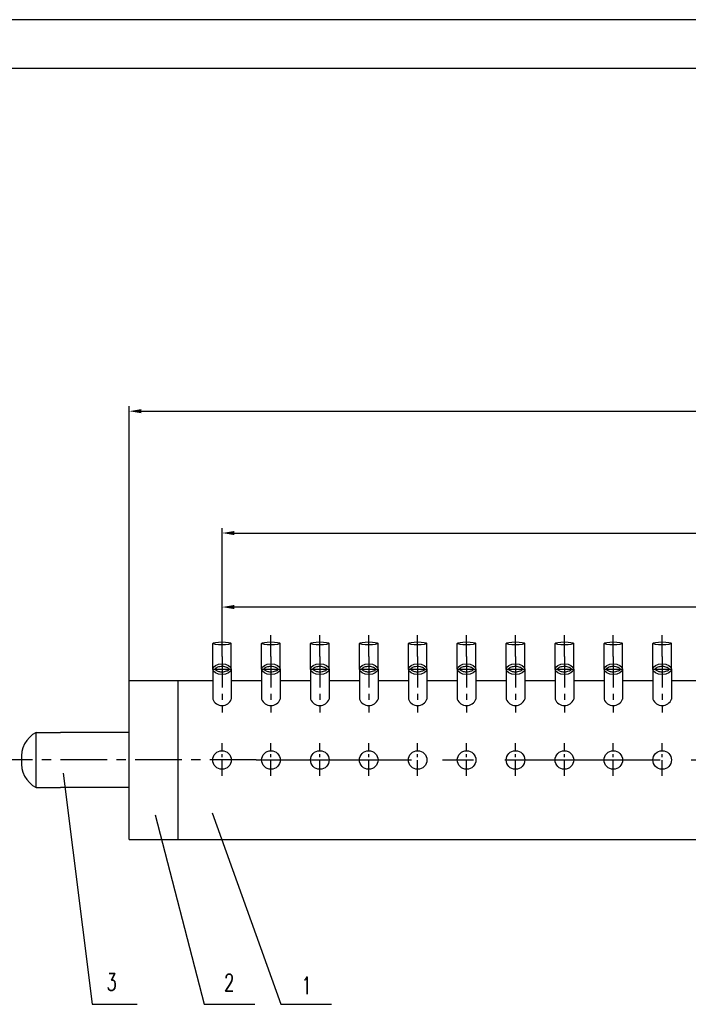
# Model space of a CAD drawing. Header units: millimetres. Extents: x 0 to 11892, y 0 to 5940.
# Tile 3 of 9: x 1387 to 2754, y 3926 to 5940. Entities that reach past the tile are written whole.
import ezdxf

# ---------------------------------------------------------------- set-up
doc = ezdxf.new("R2010")
doc.units = ezdxf.units.MM
doc.linetypes.add('CENTER', pattern=[50.8, 31.75, -6.35, 6.35, -6.35])
doc.layers.get('Defpoints').update_dxf_attribs({"color": 5})
for name, color, linetype in [('标注', 4, 'Continuous'), ('点画线', 2, 'CENTER'), ('细实线', 4, 'Continuous')]:
    doc.layers.add(name, color=color, linetype=linetype)
doc.styles.get("Standard").update_dxf_attribs({"font": 'romans.shx', "width": 0.7, "bigfont": 'hzdx.shx'})
doc.dimstyles.get("Standard").update_dxf_attribs({"dimscale": 10, "dimtxt": 3.5, "dimasz": 2.5, "dimexe": 1, "dimexo": 0, "dimgap": 1, "dimtad": 1, "dimdec": 0, "dimzin": 12, "dimdsep": 46, "dimtxsty": 'Standard', "dimcen": 0, "dimclrt": 256, "dimadec": 1, "dimazin": 3, "dimtfac": 1, "dimtdec": 0, "dimtmove": 0, "dimatfit": 3, "dimfxl": 0, "dimlwd": -1, "dimlwe": -1, "dimarcsym": 0})

# ---------------------------------------------------------------- blocks, each defined once
blk = doc.blocks.new('*D10')
at = {"layer": 'Defpoints', "color": 0, "ltscale": 3}
for p in [(1800.6, 4738.6), (1800.6, 4681), (5100.6, 4681)]:
    blk.add_point(p, dxfattribs=at)
at = {"layer": '标注', "color": 0, "ltscale": 3}
for p, q in [((1800.6, 4681), (1800.6, 4748.6)), ((5075.6, 4738.6), (1825.6, 4738.6)), ((5100.6, 4681), (5100.6, 4748.6))]:
    blk.add_line(p, q, dxfattribs=at)
for points in [[(1825.6, 4742.8), (1825.6, 4734.4), (1800.6, 4738.6)], [(5075.6, 4742.8), (5075.6, 4734.4), (5100.6, 4738.6)]]:
    blk.add_solid(points, dxfattribs=at)
at = {"layer": '标注', "ltscale": 3, "insert": (3450.6, 4775.3), "char_height": 35, "attachment_point": 5}
blk.add_mtext('47*100(=4700)', dxfattribs=at)
blk = doc.blocks.new('*D12')
at = {"layer": 'Defpoints', "color": 0, "ltscale": 3}
for p in [(8200.6, 4890), (1800.6, 4748.6), (8200.6, 4681)]:
    blk.add_point(p, dxfattribs=at)
at = {"layer": '标注', "color": 0, "ltscale": 3}
for p, q in [((1800.6, 4748.6), (1800.6, 4900)), ((8200.6, 4681), (8200.6, 4900)), ((1825.6, 4890), (8175.6, 4890))]:
    blk.add_line(p, q, dxfattribs=at)
for points in [[(1825.6, 4894.1), (1825.6, 4885.8), (1800.6, 4890)], [(8175.6, 4894.1), (8175.6, 4885.8), (8200.6, 4890)]]:
    blk.add_solid(points, dxfattribs=at)
at = {"layer": '标注', "ltscale": 3, "insert": (5005.6, 4926.6), "char_height": 35, "attachment_point": 5}
blk.add_mtext('94*100(=9400)', dxfattribs=at)
blk = doc.blocks.new('*D13')
at = {"layer": 'Defpoints', "color": 0, "ltscale": 3}
for p in [(8390.6, 5139.2), (1610.6, 4588.2), (8390.6, 4588.2)]:
    blk.add_point(p, dxfattribs=at)
at = {"layer": '标注', "color": 0, "ltscale": 3}
for p, q in [((1610.6, 4588.2), (1610.6, 5149.2)), ((1635.6, 5139.2), (8365.6, 5139.2)), ((8390.6, 4588.2), (8390.6, 5149.2))]:
    blk.add_line(p, q, dxfattribs=at)
for points in [[(1635.6, 5143.4), (1635.6, 5135.1), (1610.6, 5139.2)], [(8365.6, 5143.4), (8365.6, 5135.1), (8390.6, 5139.2)]]:
    blk.add_solid(points, dxfattribs=at)
at = {"layer": '标注', "ltscale": 3, "insert": (5000.6, 5166.7), "char_height": 35, "attachment_point": 5}
blk.add_mtext('9800', dxfattribs=at)

msp = doc.modelspace()

# ---------------------------------------------------------------- linework, layer by layer
msp.add_line((11790, 5840), (250, 5840))
at = {"ltscale": 10}
for p, q in [((1781.639, 4611.516), (1781.639, 4664.25)), ((1819.639, 4611.55), (1819.639, 4664.259)), ((1881.639, 4611.516), (1881.639, 4664.25)), ((1919.639, 4611.55), (1919.639, 4664.259)), ((1981.639, 4611.516), (1981.639, 4664.25)), ((2019.639, 4611.55), (2019.639, 4664.259)), ((2081.639, 4611.516), (2081.639, 4664.25)), ((2119.639, 4611.55), (2119.639, 4664.259)), ((2181.639, 4611.516), (2181.639, 4664.25)), ((2219.639, 4611.55), (2219.639, 4664.259)), ((2281.639, 4611.516), (2281.639, 4664.25)), ((2319.639, 4611.55), (2319.639, 4664.259)), ((2381.639, 4611.516), (2381.639, 4664.25)), ((2419.639, 4611.55), (2419.639, 4664.259)), ((2481.639, 4611.516), (2481.639, 4664.25)), ((2519.639, 4611.55), (2519.639, 4664.259)), ((2581.639, 4611.516), (2581.639, 4664.25)), ((2619.639, 4611.55), (2619.639, 4664.259)), ((2681.639, 4611.516), (2681.639, 4664.25)), ((2719.639, 4611.55), (2719.639, 4664.259)), ((1610.639, 4263.25), (1610.639, 4588.25)), ((1710.639, 4263.25), (1710.639, 4588.25)), ((1719.639, 4588.25), (1781.639, 4588.25)), ((1819.639, 4588.25), (1881.639, 4588.25)), ((1919.639, 4588.25), (1981.639, 4588.25)), ((2019.639, 4588.25), (2081.639, 4588.25)), ((2119.639, 4588.25), (2181.639, 4588.25)), ((2219.639, 4588.25), (2281.639, 4588.25)), ((2319.639, 4588.25), (2381.639, 4588.25)), ((2419.639, 4588.25), (2481.639, 4588.25)), ((2519.639, 4588.25), (2581.639, 4588.25)), ((2619.639, 4588.25), (2681.639, 4588.25)), ((2719.639, 4588.25), (2781.639, 4588.25)), ((1420.639, 4369.216), (1420.639, 4482.216)), ((1610.639, 4482.216), (1470.639, 4482.216)), ((1610.639, 4369.216), (1470.639, 4369.216)), ((1610.639, 4263.25), (4142.639, 4263.25))]:
    msp.add_line(p, q, dxfattribs=at)
at = {"ltscale": 2}
for p, q in [((1781.639, 4611.516), (1781.639, 4550.25)), ((1819.639, 4611.516), (1819.639, 4550.25)), ((1881.639, 4611.516), (1881.639, 4550.25)), ((1919.639, 4611.516), (1919.639, 4550.25)), ((1981.639, 4611.516), (1981.639, 4550.25)), ((2019.639, 4611.516), (2019.639, 4550.25)), ((2081.639, 4611.516), (2081.639, 4550.25)), ((2119.639, 4611.516), (2119.639, 4550.25)), ((2181.639, 4611.516), (2181.639, 4550.25)), ((2219.639, 4611.516), (2219.639, 4550.25)), ((2281.639, 4611.516), (2281.639, 4550.25)), ((2319.639, 4611.516), (2319.639, 4550.25)), ((2381.639, 4611.516), (2381.639, 4550.25)), ((2419.639, 4611.516), (2419.639, 4550.25)), ((2481.639, 4611.516), (2481.639, 4550.25)), ((2519.639, 4611.516), (2519.639, 4550.25)), ((2581.639, 4611.516), (2581.639, 4550.25)), ((2619.639, 4611.516), (2619.639, 4550.25)), ((2681.639, 4611.516), (2681.639, 4550.25)), ((2719.639, 4611.516), (2719.639, 4550.25))]:
    msp.add_line(p, q, dxfattribs=at)
at = {"ltscale": 3}
for p, q in [((1610.639, 4588.25), (1781.639, 4588.25)), ((1420.639, 4482.216), (1470.639, 4482.216)), ((1420.639, 4369.216), (1470.639, 4369.216))]:
    msp.add_line(p, q, dxfattribs=at)
at = {"ltscale": 10}
for centre in [(1800.639, 4425.75), (1900.639, 4425.75), (2000.639, 4425.75), (2100.639, 4425.75), (2200.639, 4425.75), (2300.639, 4425.75), (2400.639, 4425.75), (2500.639, 4425.75), (2600.639, 4425.75), (2700.639, 4425.75)]:
    msp.add_circle(centre, 19, dxfattribs=at)
at = {"ltscale": 2}
for centre in [(1800.639, 4557.502), (1900.639, 4557.502), (2000.639, 4557.502), (2100.639, 4557.502), (2200.639, 4557.502), (2300.639, 4557.502), (2400.639, 4557.502), (2500.639, 4557.502), (2600.639, 4557.502), (2700.639, 4557.502)]:
    msp.add_arc(centre, 20.337, 200.89262, 339.10738, dxfattribs=at)
at = {"ltscale": 3}
for centre, start, end in [((1447.522, 4431.727), 118.033191, 186.032578), ((1447.522, 4419.704), 173.967422, 241.966809)]:
    msp.add_arc(centre, 57.2, start, end, dxfattribs=at)
at = {"ltscale": 10}
for centre, ratio in [((1800.639, 4664.25), 0.15789474), ((1900.639, 4664.25), 0.15789474), ((2000.639, 4664.25), 0.15789474), ((2100.639, 4664.25), 0.15789474), ((2200.639, 4664.25), 0.15789474), ((2300.639, 4664.25), 0.15789474), ((2400.639, 4664.25), 0.15789474), ((2500.639, 4664.25), 0.15789474), ((2600.639, 4664.25), 0.15789474), ((2700.639, 4664.25), 0.15789474), ((1800.639, 4611.516), 0.57512576), ((1900.639, 4611.516), 0.57512576), ((2000.639, 4611.516), 0.57512576), ((2100.639, 4611.516), 0.57512576), ((2200.639, 4611.516), 0.57512576), ((2300.639, 4611.516), 0.57512576), ((2400.639, 4611.516), 0.57512576), ((2500.639, 4611.516), 0.57512576), ((2600.639, 4611.516), 0.57512576), ((2700.639, 4611.516), 0.57512576)]:
    msp.add_ellipse(centre, major_axis=(-19, 0), ratio=ratio, dxfattribs=at)
for points in [[(1786.639, 4611.516), (1786.639, 4611.405), (1786.652, 4611.293), (1786.724, 4611.019), (1786.784, 4610.857), (1786.992, 4610.467), (1787.14, 4610.241), (1787.555, 4609.743), (1787.822, 4609.472), (1788.671, 4608.752), (1789.35, 4608.293), (1790.983, 4607.438), (1791.938, 4607.041), (1794.045, 4606.375), (1795.197, 4606.104), (1797.61, 4605.725), (1798.87, 4605.615), (1801.802, 4605.563), (1803.478, 4605.684), (1806.635, 4606.204), (1808.116, 4606.603), (1810.428, 4607.491), (1811.329, 4607.946), (1812.8, 4608.885), (1813.367, 4609.368), (1814.051, 4610.115), (1814.25, 4610.402), (1814.511, 4610.881), (1814.575, 4611.072), (1814.641, 4611.385), (1814.647, 4611.51), (1814.618, 4611.791), (1814.581, 4611.951), (1814.403, 4612.368), (1814.258, 4612.624), (1813.798, 4613.212), (1813.483, 4613.542), (1812.666, 4614.223), (1812.164, 4614.573), (1810.991, 4615.247), (1810.32, 4615.571), (1808.393, 4616.335), (1807.03, 4616.726), (1804.111, 4617.269), (1802.555, 4617.421), (1799.431, 4617.46), (1797.862, 4617.348), (1794.889, 4616.877), (1793.486, 4616.518), (1791.011, 4615.626), (1789.941, 4615.093), (1788.49, 4614.142), (1788.001, 4613.735), (1787.273, 4612.984), (1787.034, 4612.643), (1786.77, 4612.149), (1786.709, 4611.972), (1786.649, 4611.71), (1786.639, 4611.613), (1786.639, 4611.516)], [(1886.639, 4611.516), (1886.639, 4611.405), (1886.652, 4611.293), (1886.724, 4611.019), (1886.784, 4610.857), (1886.992, 4610.467), (1887.14, 4610.241), (1887.555, 4609.743), (1887.822, 4609.472), (1888.671, 4608.752), (1889.35, 4608.293), (1890.983, 4607.438), (1891.938, 4607.041), (1894.045, 4606.375), (1895.197, 4606.104), (1897.61, 4605.725), (1898.87, 4605.615), (1901.802, 4605.563), (1903.478, 4605.684), (1906.635, 4606.204), (1908.116, 4606.603), (1910.428, 4607.491), (1911.329, 4607.946), (1912.8, 4608.885), (1913.367, 4609.368), (1914.051, 4610.115), (1914.25, 4610.402), (1914.511, 4610.881), (1914.575, 4611.072), (1914.641, 4611.385), (1914.647, 4611.51), (1914.618, 4611.791), (1914.581, 4611.951), (1914.403, 4612.368), (1914.258, 4612.624), (1913.798, 4613.212), (1913.483, 4613.542), (1912.666, 4614.223), (1912.164, 4614.573), (1910.991, 4615.247), (1910.32, 4615.571), (1908.393, 4616.335), (1907.03, 4616.726), (1904.111, 4617.269), (1902.555, 4617.421), (1899.431, 4617.46), (1897.862, 4617.348), (1894.889, 4616.877), (1893.486, 4616.518), (1891.011, 4615.626), (1889.941, 4615.093), (1888.49, 4614.142), (1888.001, 4613.735), (1887.273, 4612.984), (1887.034, 4612.643), (1886.77, 4612.149), (1886.709, 4611.972), (1886.649, 4611.71), (1886.639, 4611.613), (1886.639, 4611.516)], [(1986.639, 4611.516), (1986.639, 4611.405), (1986.652, 4611.293), (1986.724, 4611.019), (1986.784, 4610.857), (1986.992, 4610.467), (1987.14, 4610.241), (1987.555, 4609.743), (1987.822, 4609.472), (1988.671, 4608.752), (1989.35, 4608.293), (1990.983, 4607.438), (1991.938, 4607.041), (1994.045, 4606.375), (1995.197, 4606.104), (1997.61, 4605.725), (1998.87, 4605.615), (2001.802, 4605.563), (2003.478, 4605.684), (2006.635, 4606.204), (2008.116, 4606.603), (2010.428, 4607.491), (2011.329, 4607.946), (2012.8, 4608.885), (2013.367, 4609.368), (2014.051, 4610.115), (2014.25, 4610.402), (2014.511, 4610.881), (2014.575, 4611.072), (2014.641, 4611.385), (2014.647, 4611.51), (2014.618, 4611.791), (2014.581, 4611.951), (2014.403, 4612.368), (2014.258, 4612.624), (2013.798, 4613.212), (2013.483, 4613.542), (2012.666, 4614.223), (2012.164, 4614.573), (2010.991, 4615.247), (2010.32, 4615.571), (2008.393, 4616.335), (2007.03, 4616.726), (2004.111, 4617.269), (2002.555, 4617.421), (1999.431, 4617.46), (1997.862, 4617.348), (1994.889, 4616.877), (1993.486, 4616.518), (1991.011, 4615.626), (1989.941, 4615.093), (1988.49, 4614.142), (1988.001, 4613.735), (1987.273, 4612.984), (1987.034, 4612.643), (1986.77, 4612.149), (1986.709, 4611.972), (1986.649, 4611.71), (1986.639, 4611.613), (1986.639, 4611.516)], [(2086.639, 4611.516), (2086.639, 4611.405), (2086.652, 4611.293), (2086.724, 4611.019), (2086.784, 4610.857), (2086.992, 4610.467), (2087.14, 4610.241), (2087.555, 4609.743), (2087.822, 4609.472), (2088.671, 4608.752), (2089.35, 4608.293), (2090.983, 4607.438), (2091.938, 4607.041), (2094.045, 4606.375), (2095.197, 4606.104), (2097.61, 4605.725), (2098.87, 4605.615), (2101.802, 4605.563), (2103.478, 4605.684), (2106.635, 4606.204), (2108.116, 4606.603), (2110.428, 4607.491), (2111.329, 4607.946), (2112.8, 4608.885), (2113.367, 4609.368), (2114.051, 4610.115), (2114.25, 4610.402), (2114.511, 4610.881), (2114.575, 4611.072), (2114.641, 4611.385), (2114.647, 4611.51), (2114.618, 4611.791), (2114.581, 4611.951), (2114.403, 4612.368), (2114.258, 4612.624), (2113.798, 4613.212), (2113.483, 4613.542), (2112.666, 4614.223), (2112.164, 4614.573), (2110.991, 4615.247), (2110.32, 4615.571), (2108.393, 4616.335), (2107.03, 4616.726), (2104.111, 4617.269), (2102.555, 4617.421), (2099.431, 4617.46), (2097.862, 4617.348), (2094.889, 4616.877), (2093.486, 4616.518), (2091.011, 4615.626), (2089.941, 4615.093), (2088.49, 4614.142), (2088.001, 4613.735), (2087.273, 4612.984), (2087.034, 4612.643), (2086.77, 4612.149), (2086.709, 4611.972), (2086.649, 4611.71), (2086.639, 4611.613), (2086.639, 4611.516)], [(2186.639, 4611.516), (2186.639, 4611.405), (2186.652, 4611.293), (2186.724, 4611.019), (2186.784, 4610.857), (2186.992, 4610.467), (2187.14, 4610.241), (2187.555, 4609.743), (2187.822, 4609.472), (2188.671, 4608.752), (2189.35, 4608.293), (2190.983, 4607.438), (2191.938, 4607.041), (2194.045, 4606.375), (2195.197, 4606.104), (2197.61, 4605.725), (2198.87, 4605.615), (2201.802, 4605.563), (2203.478, 4605.684), (2206.635, 4606.204), (2208.116, 4606.603), (2210.428, 4607.491), (2211.329, 4607.946), (2212.8, 4608.885), (2213.367, 4609.368), (2214.051, 4610.115), (2214.25, 4610.402), (2214.511, 4610.881), (2214.575, 4611.072), (2214.641, 4611.385), (2214.647, 4611.51), (2214.618, 4611.791), (2214.581, 4611.951), (2214.403, 4612.368), (2214.258, 4612.624), (2213.798, 4613.212), (2213.483, 4613.542), (2212.666, 4614.223), (2212.164, 4614.573), (2210.991, 4615.247), (2210.32, 4615.571), (2208.393, 4616.335), (2207.03, 4616.726), (2204.111, 4617.269), (2202.555, 4617.421), (2199.431, 4617.46), (2197.862, 4617.348), (2194.889, 4616.877), (2193.486, 4616.518), (2191.011, 4615.626), (2189.941, 4615.093), (2188.49, 4614.142), (2188.001, 4613.735), (2187.273, 4612.984), (2187.034, 4612.643), (2186.77, 4612.149), (2186.709, 4611.972), (2186.649, 4611.71), (2186.639, 4611.613), (2186.639, 4611.516)], [(2286.639, 4611.516), (2286.639, 4611.405), (2286.652, 4611.293), (2286.724, 4611.019), (2286.784, 4610.857), (2286.992, 4610.467), (2287.14, 4610.241), (2287.555, 4609.743), (2287.822, 4609.472), (2288.671, 4608.752), (2289.35, 4608.293), (2290.983, 4607.438), (2291.938, 4607.041), (2294.045, 4606.375), (2295.197, 4606.104), (2297.61, 4605.725), (2298.87, 4605.615), (2301.802, 4605.563), (2303.478, 4605.684), (2306.635, 4606.204), (2308.116, 4606.603), (2310.428, 4607.491), (2311.329, 4607.946), (2312.8, 4608.885), (2313.367, 4609.368), (2314.051, 4610.115), (2314.25, 4610.402), (2314.511, 4610.881), (2314.575, 4611.072), (2314.641, 4611.385), (2314.647, 4611.51), (2314.618, 4611.791), (2314.581, 4611.951), (2314.403, 4612.368), (2314.258, 4612.624), (2313.798, 4613.212), (2313.483, 4613.542), (2312.666, 4614.223), (2312.164, 4614.573), (2310.991, 4615.247), (2310.32, 4615.571), (2308.393, 4616.335), (2307.03, 4616.726), (2304.111, 4617.269), (2302.555, 4617.421), (2299.431, 4617.46), (2297.862, 4617.348), (2294.889, 4616.877), (2293.486, 4616.518), (2291.011, 4615.626), (2289.941, 4615.093), (2288.49, 4614.142), (2288.001, 4613.735), (2287.273, 4612.984), (2287.034, 4612.643), (2286.77, 4612.149), (2286.709, 4611.972), (2286.649, 4611.71), (2286.639, 4611.613), (2286.639, 4611.516)], [(2386.639, 4611.516), (2386.639, 4611.405), (2386.652, 4611.293), (2386.724, 4611.019), (2386.784, 4610.857), (2386.992, 4610.467), (2387.14, 4610.241), (2387.555, 4609.743), (2387.822, 4609.472), (2388.671, 4608.752), (2389.35, 4608.293), (2390.983, 4607.438), (2391.938, 4607.041), (2394.045, 4606.375), (2395.197, 4606.104), (2397.61, 4605.725), (2398.87, 4605.615), (2401.802, 4605.563), (2403.478, 4605.684), (2406.635, 4606.204), (2408.116, 4606.603), (2410.428, 4607.491), (2411.329, 4607.946), (2412.8, 4608.885), (2413.367, 4609.368), (2414.051, 4610.115), (2414.25, 4610.402), (2414.511, 4610.881), (2414.575, 4611.072), (2414.641, 4611.385), (2414.647, 4611.51), (2414.618, 4611.791), (2414.581, 4611.951), (2414.403, 4612.368), (2414.258, 4612.624), (2413.798, 4613.212), (2413.483, 4613.542), (2412.666, 4614.223), (2412.164, 4614.573), (2410.991, 4615.247), (2410.32, 4615.571), (2408.393, 4616.335), (2407.03, 4616.726), (2404.111, 4617.269), (2402.555, 4617.421), (2399.431, 4617.46), (2397.862, 4617.348), (2394.889, 4616.877), (2393.486, 4616.518), (2391.011, 4615.626), (2389.941, 4615.093), (2388.49, 4614.142), (2388.001, 4613.735), (2387.273, 4612.984), (2387.034, 4612.643), (2386.77, 4612.149), (2386.709, 4611.972), (2386.649, 4611.71), (2386.639, 4611.613), (2386.639, 4611.516)], [(2486.639, 4611.516), (2486.639, 4611.405), (2486.652, 4611.293), (2486.724, 4611.019), (2486.784, 4610.857), (2486.992, 4610.467), (2487.14, 4610.241), (2487.555, 4609.743), (2487.822, 4609.472), (2488.671, 4608.752), (2489.35, 4608.293), (2490.983, 4607.438), (2491.938, 4607.041), (2494.045, 4606.375), (2495.197, 4606.104), (2497.61, 4605.725), (2498.87, 4605.615), (2501.802, 4605.563), (2503.478, 4605.684), (2506.635, 4606.204), (2508.116, 4606.603), (2510.428, 4607.491), (2511.329, 4607.946), (2512.8, 4608.885), (2513.367, 4609.368), (2514.051, 4610.115), (2514.25, 4610.402), (2514.511, 4610.881), (2514.575, 4611.072), (2514.641, 4611.385), (2514.647, 4611.51), (2514.618, 4611.791), (2514.581, 4611.951), (2514.403, 4612.368), (2514.258, 4612.624), (2513.798, 4613.212), (2513.483, 4613.542), (2512.666, 4614.223), (2512.164, 4614.573), (2510.991, 4615.247), (2510.32, 4615.571), (2508.393, 4616.335), (2507.03, 4616.726), (2504.111, 4617.269), (2502.555, 4617.421), (2499.431, 4617.46), (2497.862, 4617.348), (2494.889, 4616.877), (2493.486, 4616.518), (2491.011, 4615.626), (2489.941, 4615.093), (2488.49, 4614.142), (2488.001, 4613.735), (2487.273, 4612.984), (2487.034, 4612.643), (2486.77, 4612.149), (2486.709, 4611.972), (2486.649, 4611.71), (2486.639, 4611.613), (2486.639, 4611.516)], [(2586.639, 4611.516), (2586.639, 4611.405), (2586.652, 4611.293), (2586.724, 4611.019), (2586.784, 4610.857), (2586.992, 4610.467), (2587.14, 4610.241), (2587.555, 4609.743), (2587.822, 4609.472), (2588.671, 4608.752), (2589.35, 4608.293), (2590.983, 4607.438), (2591.938, 4607.041), (2594.045, 4606.375), (2595.197, 4606.104), (2597.61, 4605.725), (2598.87, 4605.615), (2601.802, 4605.563), (2603.478, 4605.684), (2606.635, 4606.204), (2608.116, 4606.603), (2610.428, 4607.491), (2611.329, 4607.946), (2612.8, 4608.885), (2613.367, 4609.368), (2614.051, 4610.115), (2614.25, 4610.402), (2614.511, 4610.881), (2614.575, 4611.072), (2614.641, 4611.385), (2614.647, 4611.51), (2614.618, 4611.791), (2614.581, 4611.951), (2614.403, 4612.368), (2614.258, 4612.624), (2613.798, 4613.212), (2613.483, 4613.542), (2612.666, 4614.223), (2612.164, 4614.573), (2610.991, 4615.247), (2610.32, 4615.571), (2608.393, 4616.335), (2607.03, 4616.726), (2604.111, 4617.269), (2602.555, 4617.421), (2599.431, 4617.46), (2597.862, 4617.348), (2594.889, 4616.877), (2593.486, 4616.518), (2591.011, 4615.626), (2589.941, 4615.093), (2588.49, 4614.142), (2588.001, 4613.735), (2587.273, 4612.984), (2587.034, 4612.643), (2586.77, 4612.149), (2586.709, 4611.972), (2586.649, 4611.71), (2586.639, 4611.613), (2586.639, 4611.516)], [(2686.639, 4611.516), (2686.639, 4611.405), (2686.652, 4611.293), (2686.724, 4611.019), (2686.784, 4610.857), (2686.992, 4610.467), (2687.14, 4610.241), (2687.555, 4609.743), (2687.822, 4609.472), (2688.671, 4608.752), (2689.35, 4608.293), (2690.983, 4607.438), (2691.938, 4607.041), (2694.045, 4606.375), (2695.197, 4606.104), (2697.61, 4605.725), (2698.87, 4605.615), (2701.802, 4605.563), (2703.478, 4605.684), (2706.635, 4606.204), (2708.116, 4606.603), (2710.428, 4607.491), (2711.329, 4607.946), (2712.8, 4608.885), (2713.367, 4609.368), (2714.051, 4610.115), (2714.25, 4610.402), (2714.511, 4610.881), (2714.575, 4611.072), (2714.641, 4611.385), (2714.647, 4611.51), (2714.618, 4611.791), (2714.581, 4611.951), (2714.403, 4612.368), (2714.258, 4612.624), (2713.798, 4613.212), (2713.483, 4613.542), (2712.666, 4614.223), (2712.164, 4614.573), (2710.991, 4615.247), (2710.32, 4615.571), (2708.393, 4616.335), (2707.03, 4616.726), (2704.111, 4617.269), (2702.555, 4617.421), (2699.431, 4617.46), (2697.862, 4617.348), (2694.889, 4616.877), (2693.486, 4616.518), (2691.011, 4615.626), (2689.941, 4615.093), (2688.49, 4614.142), (2688.001, 4613.735), (2687.273, 4612.984), (2687.034, 4612.643), (2686.77, 4612.149), (2686.709, 4611.972), (2686.649, 4611.71), (2686.639, 4611.613), (2686.639, 4611.516)]]:
    msp.add_open_spline(points, degree=3, knots=[0, 0, 0, 0, 0.14907679, 0.14907679, 0.29815359, 0.29815359, 0.44723038, 0.44723038, 0.59630718, 0.59630718, 0.83213747, 0.83213747, 1.06796775, 1.06796775, 1.30379804, 1.30379804, 1.53962833, 1.53962833, 1.84964178, 1.84964178, 2.15965523, 2.15965523, 2.40819948, 2.40819948, 2.65674373, 2.65674373, 2.83826522, 2.83826522, 3.01978671, 3.01978671, 3.2013082, 3.2013082, 3.3828297, 3.3828297, 3.56435119, 3.56435119, 3.74587268, 3.74587268, 3.92739417, 3.92739417, 4.10891566, 4.10891566, 4.39967785, 4.39967785, 4.69044005, 4.69044005, 4.98120225, 4.98120225, 5.27196445, 5.27196445, 5.56272664, 5.56272664, 5.77407768, 5.77407768, 5.98542871, 5.98542871, 6.15273853, 6.15273853, 6.28318531, 6.28318531, 6.28318531, 6.28318531], dxfattribs=at)
at = {"layer": '标注', "ltscale": 3}
for p, q in [((1475.728, 4398.631), (1534.872, 3925.993)), ((1664.101, 4313.738), (1763.905, 3926.027)), ((1780.739, 4317.396), (1921.205, 3925.993)), ((1534.872, 3925.993), (1627.283, 3925.993)), ((1763.905, 3926.027), (1867.406, 3926.027)), ((1921.205, 3925.993), (2024.706, 3925.993))]:
    msp.add_line(p, q, dxfattribs=at)
at = {"layer": '点画线', "ltscale": 10}
for p, q in [((1800.639, 4637.414), (1800.639, 4681.036)), ((1900.639, 4637.414), (1900.639, 4681.036)), ((2000.639, 4637.414), (2000.639, 4681.036)), ((2100.639, 4637.414), (2100.639, 4681.036)), ((2200.639, 4637.414), (2200.639, 4681.036)), ((2300.639, 4637.414), (2300.639, 4681.036)), ((2400.639, 4637.414), (2400.639, 4681.036)), ((2500.639, 4637.414), (2500.639, 4681.036)), ((2600.639, 4637.414), (2600.639, 4681.036)), ((2700.639, 4637.414), (2700.639, 4681.036)), ((1781.639, 4611.55), (1819.639, 4611.55)), ((1881.639, 4611.55), (1919.639, 4611.55)), ((1981.639, 4611.55), (2019.639, 4611.55)), ((2081.639, 4611.55), (2119.639, 4611.55)), ((2181.639, 4611.55), (2219.639, 4611.55)), ((2281.639, 4611.55), (2319.639, 4611.55)), ((2381.639, 4611.55), (2419.639, 4611.55)), ((2481.639, 4611.55), (2519.639, 4611.55)), ((2581.639, 4611.55), (2619.639, 4611.55)), ((2681.639, 4611.55), (2719.639, 4611.55)), ((1870.639, 4425.75), (8731.179, 4425.75))]:
    msp.add_line(p, q, dxfattribs=at)
at = {"layer": '点画线', "ltscale": 2}
for p, q in [((1800.639, 4637.414), (1800.639, 4522.853)), ((1900.639, 4637.414), (1900.639, 4522.853)), ((2000.639, 4637.414), (2000.639, 4522.853)), ((2100.639, 4637.414), (2100.639, 4522.853)), ((2200.639, 4637.414), (2200.639, 4522.853)), ((2300.639, 4637.414), (2300.639, 4522.853)), ((2400.639, 4637.414), (2400.639, 4522.853)), ((2500.639, 4637.414), (2500.639, 4522.853)), ((2600.639, 4637.414), (2600.639, 4522.853)), ((2700.639, 4637.414), (2700.639, 4522.853))]:
    msp.add_line(p, q, dxfattribs=at)
at = {"layer": '点画线'}
for p, q in [((1800.639, 4393.43), (1800.639, 4459.924)), ((1900.639, 4393.43), (1900.639, 4459.924)), ((2000.639, 4393.43), (2000.639, 4459.924)), ((2100.639, 4393.43), (2100.639, 4459.924)), ((2200.639, 4393.43), (2200.639, 4459.924)), ((2300.639, 4393.43), (2300.639, 4459.924)), ((2400.639, 4393.43), (2400.639, 4459.924)), ((2500.639, 4393.43), (2500.639, 4459.924)), ((2600.639, 4393.43), (2600.639, 4459.924)), ((2700.639, 4393.43), (2700.639, 4459.924))]:
    msp.add_line(p, q, dxfattribs=at)
at = {"layer": '点画线', "ltscale": 3}
msp.add_line((1870.639, 4425.75), (1351.013, 4425.75), dxfattribs=at)
at = {"layer": '细实线'}
msp.add_line((11890, 5940), (0, 5940), dxfattribs=at)

# ---------------------------------------------------------------- texts
at = {"layer": '标注', "ltscale": 3, "width": 0.7}
for s, p in [('3', (1564.348, 3954.032)), ('2', (1804.746, 3952.94)), ('1', (1962.882, 3946.957))]:
    msp.add_text(s, height=35, dxfattribs=at).set_placement(p)

# ---------------------------------------------------------------- dimensions: what is measured, and where the dimension line sits
at = {"layer": '标注', "ltscale": 3}
for base, p1, p2, text, picture, middle in [((8390.639, 5139.236), (1610.639, 4588.25), (8390.639, 4588.25), '9800', '*D13', (5000.639, 5166.736)), ((1800.639, 4738.593), (5100.639, 4681.036), (1800.639, 4681.036), '47*100(=4700)', '*D10', (3450.639, 4775.26))]:
    dim = msp.add_linear_dim(base=base, p1=p1, p2=p2, text=text, dimstyle='Standard', dxfattribs=at)
    dim.commit()
    dim.dimension.update_dxf_attribs({"geometry": picture, "text_midpoint": middle})
dim = msp.add_linear_dim(base=(8200.639, 4889.959), p1=(1800.639, 4748.593), p2=(8200.639, 4681.036), text='94*100(=9400)', dimstyle='Standard', dxfattribs=at)
dim.commit()
dim.dimension.update_dxf_attribs({"geometry": '*D12', "text_midpoint": (5005.639, 4889.959), "dimtype": 160})

doc.saveas('drawing.dxf')
